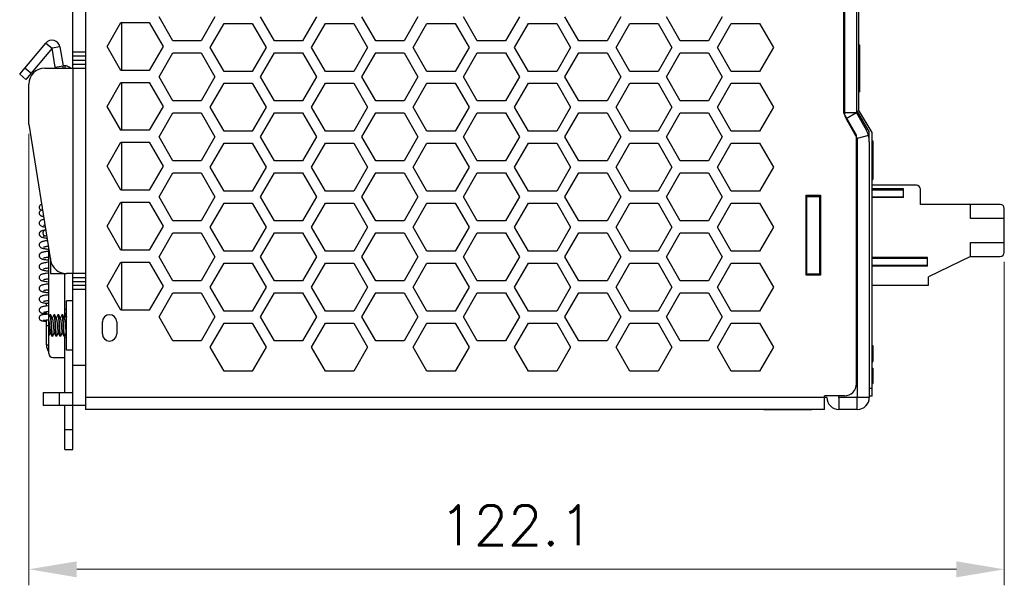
# Model space of a CAD drawing. Header units: millimetres. Extents: x 0 to 420, y 0 to 297.
# Tile 5 of 8: x 158 to 281, y 66 to 137. Entities that reach past the tile are written whole.
import ezdxf

# ---------------------------------------------------------------- set-up
doc = ezdxf.new("R2010")
doc.units = ezdxf.units.MM
doc.layers.get('0').update_dxf_attribs({"linetype": 'CONTINUOUS', "lineweight": 13})
doc.layers.get('Defpoints').update_dxf_attribs({"linetype": 'CONTINUOUS', "lineweight": 13})
doc.layers.add('Dimension', color=2, linetype='CONTINUOUS', lineweight=9)
doc.styles.get("Standard").update_dxf_attribs({"font": 'romans.shx'})
doc.dimstyles.new('yutana', dxfattribs={"dimtxt": 3.5, "dimasz": 3, "dimexe": 1, "dimexo": 0.6, "dimgap": 1.5, "dimtad": 1, "dimdec": 1, "dimzin": 0, "dimdsep": 46, "dimtxsty": 'Standard', "dimcen": 0, "dimadec": 0, "dimazin": 0, "dimtp": 0.01, "dimtm": 0.01, "dimtfac": 1, "dimtdec": 1, "dimtmove": 0, "dimatfit": 3, "dimfxl": 1, "dimtolj": 1, "dimtzin": 0, "dimlwd": 0, "dimlwe": 0, "dimarcsym": 0})

# ---------------------------------------------------------------- blocks, each defined once
blk = doc.blocks.new('*D5')
at = {"layer": 'Defpoints', "color": 0, "ltscale": 5}
for p in [(158.95, 123.7), (281.05, 107.65), (158.95, 68)]:
    blk.add_point(p, dxfattribs=at)
at = {"layer": 'Dimension', "color": 0, "lineweight": 0, "ltscale": 5}
for p, q in [((158.95, 122.5), (158.95, 66)), ((281.05, 106.45), (281.05, 66)), ((275.05, 68), (164.95, 68))]:
    blk.add_line(p, q, dxfattribs=at)
at = {"layer": 'Dimension', "color": 0, "ltscale": 5}
for points in [[(164.95, 69), (164.95, 67), (158.95, 68)], [(275.05, 69), (275.05, 67), (281.05, 68)]]:
    blk.add_solid(points, dxfattribs=at)
at = {"layer": 'Dimension', "color": 0, "ltscale": 5, "insert": (220, 73.5), "char_height": 5, "attachment_point": 5}
blk.add_mtext('\\A1;122.1', dxfattribs=at)

msp = doc.modelspace()

# ---------------------------------------------------------------- linework, layer by layer
at = {"color": 7, "linetype": 'Continuous', "lineweight": 30}
for p, q in [((166.05, 207.5), (166.05, 88)), ((260.95, 125.07), (260.95, 171.97)), ((261.05, 172), (261.05, 125.1)), ((262.55, 172), (262.55, 125.1)), ((262.82, 171.52), (262.82, 125.48)), ((164.45, 130.7), (164.45, 166)), ((176.98, 134.1), (175.25, 137.1)), ((182.25, 137.1), (180.52, 134.1)), ((189.68, 134.1), (187.95, 137.1)), ((194.95, 137.1), (193.22, 134.1)), ((202.38, 134.1), (200.65, 137.1)), ((207.65, 137.1), (205.92, 134.1)), ((215.08, 134.1), (213.35, 137.1)), ((220.35, 137.1), (218.62, 134.1)), ((227.78, 134.1), (226.05, 137.1)), ((233.05, 137.1), (231.32, 134.1)), ((240.48, 134.1), (238.75, 137.1)), ((245.75, 137.1), (244.02, 134.1)), ((168.75, 133.42), (170.48, 136.42)), ((170.48, 136.42), (174.02, 136.42)), ((170.55, 136.42), (170.55, 130.42)), ((174.02, 136.42), (175.75, 133.42)), ((181.65, 133.3), (183.38, 136.3)), ((183.38, 136.3), (186.92, 136.3)), ((186.92, 136.3), (188.65, 133.3)), ((194.35, 133.3), (196.08, 136.3)), ((196.08, 136.3), (199.62, 136.3)), ((199.62, 136.3), (201.35, 133.3)), ((207.05, 133.3), (208.78, 136.3)), ((208.78, 136.3), (212.32, 136.3)), ((212.32, 136.3), (214.05, 133.3)), ((219.75, 133.3), (221.48, 136.3)), ((221.48, 136.3), (225.02, 136.3)), ((225.02, 136.3), (226.75, 133.3)), ((232.45, 133.3), (234.18, 136.3)), ((234.18, 136.3), (237.72, 136.3)), ((237.72, 136.3), (239.45, 133.3)), ((245.15, 133.3), (246.88, 136.3)), ((246.88, 136.3), (250.42, 136.3)), ((250.42, 136.3), (252.15, 133.3)), ((157.81, 129.94), (161.08, 133.84)), ((161.85, 133.2), (158.57, 129.29)), ((161.08, 133.84), (161.85, 133.2)), ((162.83, 133.37), (161.85, 133.2)), ((162.26, 130.83), (161.85, 133.2)), ((162.83, 133.37), (163.25, 131)), ((170.48, 130.42), (168.75, 133.42)), ((175.75, 133.42), (174.02, 130.42)), ((180.52, 134.1), (176.98, 134.1)), ((183.38, 130.3), (181.65, 133.3)), ((188.65, 133.3), (186.92, 130.3)), ((193.22, 134.1), (189.68, 134.1)), ((196.08, 130.3), (194.35, 133.3)), ((201.35, 133.3), (199.62, 130.3)), ((205.92, 134.1), (202.38, 134.1)), ((208.78, 130.3), (207.05, 133.3)), ((214.05, 133.3), (212.32, 130.3)), ((218.62, 134.1), (215.08, 134.1)), ((221.48, 130.3), (219.75, 133.3)), ((226.75, 133.3), (225.02, 130.3)), ((231.32, 134.1), (227.78, 134.1)), ((234.18, 130.3), (232.45, 133.3)), ((239.45, 133.3), (237.72, 130.3)), ((244.02, 134.1), (240.48, 134.1)), ((246.88, 130.3), (245.15, 133.3)), ((252.15, 133.3), (250.42, 130.3)), ((262.82, 133.62), (262.93, 133.62)), ((262.82, 133.61), (262.93, 133.61)), ((262.93, 133.61), (262.93, 127.72)), ((166.05, 132.7), (164.45, 132.7)), ((166.05, 132.2), (164.45, 132.2)), ((175.25, 129.6), (176.98, 132.6)), ((176.98, 132.6), (180.52, 132.6)), ((180.52, 132.6), (182.25, 129.6)), ((187.95, 129.6), (189.68, 132.6)), ((189.68, 132.6), (193.22, 132.6)), ((193.22, 132.6), (194.95, 129.6)), ((200.65, 129.6), (202.38, 132.6)), ((202.38, 132.6), (205.92, 132.6)), ((205.92, 132.6), (207.65, 129.6)), ((213.35, 129.6), (215.08, 132.6)), ((215.08, 132.6), (218.62, 132.6)), ((218.62, 132.6), (220.35, 129.6)), ((226.05, 129.6), (227.78, 132.6)), ((227.78, 132.6), (231.32, 132.6)), ((231.32, 132.6), (233.05, 129.6)), ((238.75, 129.6), (240.48, 132.6)), ((240.48, 132.6), (244.02, 132.6)), ((244.02, 132.6), (245.75, 129.6)), ((159.21, 130.06), (158.45, 130.7)), ((160.95, 130.7), (166.05, 130.7)), ((162.26, 130.83), (163.25, 131)), ((163.25, 130.7), (163.25, 131)), ((163.45, 131), (163.25, 131)), ((163.45, 131), (163.45, 130.7)), ((164.45, 131.7), (166.05, 131.7)), ((164.45, 131.2), (166.05, 131.2)), ((164.45, 130.7), (164.45, 105)), ((158.57, 129.29), (157.81, 129.94)), ((174.02, 130.42), (170.48, 130.42)), ((176.98, 126.6), (175.25, 129.6)), ((182.25, 129.6), (180.52, 126.6)), ((186.92, 130.3), (183.38, 130.3)), ((189.68, 126.6), (187.95, 129.6)), ((194.95, 129.6), (193.22, 126.6)), ((199.62, 130.3), (196.08, 130.3)), ((202.38, 126.6), (200.65, 129.6)), ((207.65, 129.6), (205.92, 126.6)), ((212.32, 130.3), (208.78, 130.3)), ((215.08, 126.6), (213.35, 129.6)), ((220.35, 129.6), (218.62, 126.6)), ((225.02, 130.3), (221.48, 130.3)), ((227.78, 126.6), (226.05, 129.6)), ((233.05, 129.6), (231.32, 126.6)), ((237.72, 130.3), (234.18, 130.3)), ((240.48, 126.6), (238.75, 129.6)), ((245.75, 129.6), (244.02, 126.6)), ((250.42, 130.3), (246.88, 130.3)), ((158.95, 123.7), (158.95, 128.7)), ((168.75, 125.92), (170.48, 128.92)), ((170.48, 128.92), (174.02, 128.92)), ((170.55, 128.92), (170.55, 122.92)), ((174.02, 128.92), (175.75, 125.92)), ((181.65, 125.8), (183.38, 128.8)), ((183.38, 128.8), (186.92, 128.8)), ((186.92, 128.8), (188.65, 125.8)), ((194.35, 125.8), (196.08, 128.8)), ((196.08, 128.8), (199.62, 128.8)), ((199.62, 128.8), (201.35, 125.8)), ((207.05, 125.8), (208.78, 128.8)), ((208.78, 128.8), (212.32, 128.8)), ((212.32, 128.8), (214.05, 125.8)), ((219.75, 125.8), (221.48, 128.8)), ((221.48, 128.8), (225.02, 128.8)), ((225.02, 128.8), (226.75, 125.8)), ((232.45, 125.8), (234.18, 128.8)), ((234.18, 128.8), (237.72, 128.8)), ((237.72, 128.8), (239.45, 125.8)), ((245.15, 125.8), (246.88, 128.8)), ((246.88, 128.8), (250.42, 128.8)), ((250.42, 128.8), (252.15, 125.8)), ((262.82, 127.78), (262.93, 127.78)), ((262.82, 127.77), (262.93, 127.77)), ((262.82, 127.72), (262.93, 127.72)), ((170.48, 122.92), (168.75, 125.92)), ((175.75, 125.92), (174.02, 122.92)), ((180.52, 126.6), (176.98, 126.6)), ((183.38, 122.8), (181.65, 125.8)), ((188.65, 125.8), (186.92, 122.8)), ((193.22, 126.6), (189.68, 126.6)), ((196.08, 122.8), (194.35, 125.8)), ((201.35, 125.8), (199.62, 122.8)), ((205.92, 126.6), (202.38, 126.6)), ((208.78, 122.8), (207.05, 125.8)), ((214.05, 125.8), (212.32, 122.8)), ((218.62, 126.6), (215.08, 126.6)), ((221.48, 122.8), (219.75, 125.8)), ((226.75, 125.8), (225.02, 122.8)), ((231.32, 126.6), (227.78, 126.6)), ((234.18, 122.8), (232.45, 125.8)), ((239.45, 125.8), (237.72, 122.8)), ((244.02, 126.6), (240.48, 126.6)), ((246.88, 122.8), (245.15, 125.8)), ((252.15, 125.8), (250.42, 122.8)), ((175.25, 122.1), (176.98, 125.1)), ((176.98, 125.1), (180.52, 125.1)), ((180.52, 125.1), (182.25, 122.1)), ((187.95, 122.1), (189.68, 125.1)), ((189.68, 125.1), (193.22, 125.1)), ((193.22, 125.1), (194.95, 122.1)), ((200.65, 122.1), (202.38, 125.1)), ((202.38, 125.1), (205.92, 125.1)), ((205.92, 125.1), (207.65, 122.1)), ((213.35, 122.1), (215.08, 125.1)), ((215.08, 125.1), (218.62, 125.1)), ((218.62, 125.1), (220.35, 122.1)), ((226.05, 122.1), (227.78, 125.1)), ((227.78, 125.1), (231.32, 125.1)), ((231.32, 125.1), (233.05, 122.1)), ((238.75, 122.1), (240.48, 125.1)), ((240.48, 125.1), (244.02, 125.1)), ((244.02, 125.1), (245.75, 122.1)), ((262.55, 122.3), (260.95, 125.07)), ((262.55, 125.1), (261.05, 125.1)), ((262.55, 125.1), (261.25, 124.36)), ((264.15, 122.78), (262.55, 125.48)), ((262.55, 125.1), (263.75, 122.99)), ((264.5, 122.65), (262.82, 125.48)), ((158.95, 123.7), (161.68, 106.68)), ((261.25, 124.36), (262.65, 121.9)), ((174.02, 122.92), (170.48, 122.92)), ((176.98, 119.1), (175.25, 122.1)), ((182.25, 122.1), (180.52, 119.1)), ((186.92, 122.8), (183.38, 122.8)), ((189.68, 119.1), (187.95, 122.1)), ((194.95, 122.1), (193.22, 119.1)), ((199.62, 122.8), (196.08, 122.8)), ((202.38, 119.1), (200.65, 122.1)), ((207.65, 122.1), (205.92, 119.1)), ((212.32, 122.8), (208.78, 122.8)), ((215.08, 119.1), (213.35, 122.1)), ((220.35, 122.1), (218.62, 119.1)), ((225.02, 122.8), (221.48, 122.8)), ((227.78, 119.1), (226.05, 122.1)), ((233.05, 122.1), (231.32, 119.1)), ((237.72, 122.8), (234.18, 122.8)), ((240.48, 119.1), (238.75, 122.1)), ((245.75, 122.1), (244.02, 119.1)), ((250.42, 122.8), (246.88, 122.8)), ((262.55, 91.2), (262.55, 122.3)), ((264.05, 122.27), (262.65, 121.9)), ((264.15, 121.5), (264.15, 122.78)), ((264.5, 89.68), (264.5, 122.65)), ((168.75, 118.42), (170.48, 121.42)), ((170.48, 121.42), (174.02, 121.42)), ((170.55, 121.42), (170.55, 115.42)), ((174.02, 121.42), (175.75, 118.42)), ((181.65, 118.3), (183.38, 121.3)), ((183.38, 121.3), (186.92, 121.3)), ((186.92, 121.3), (188.65, 118.3)), ((194.35, 118.3), (196.08, 121.3)), ((196.08, 121.3), (199.62, 121.3)), ((199.62, 121.3), (201.35, 118.3)), ((207.05, 118.3), (208.78, 121.3)), ((208.78, 121.3), (212.32, 121.3)), ((212.32, 121.3), (214.05, 118.3)), ((219.75, 118.3), (221.48, 121.3)), ((221.48, 121.3), (225.02, 121.3)), ((225.02, 121.3), (226.75, 118.3)), ((232.45, 118.3), (234.18, 121.3)), ((234.18, 121.3), (237.72, 121.3)), ((237.72, 121.3), (239.45, 118.3)), ((245.15, 118.3), (246.88, 121.3)), ((246.88, 121.3), (250.42, 121.3)), ((250.42, 121.3), (252.15, 118.3)), ((262.65, 121.9), (262.65, 89.5)), ((264.15, 121.5), (264.15, 89.5)), ((264.5, 121.61), (264.6, 121.61)), ((264.5, 121.58), (264.6, 121.58)), ((264.5, 120.83), (264.6, 120.83)), ((264.6, 121.61), (264.6, 116.78)), ((170.48, 115.42), (168.75, 118.42)), ((175.75, 118.42), (174.02, 115.42)), ((180.52, 119.1), (176.98, 119.1)), ((193.22, 119.1), (189.68, 119.1)), ((205.92, 119.1), (202.38, 119.1)), ((218.62, 119.1), (215.08, 119.1)), ((231.32, 119.1), (227.78, 119.1)), ((244.02, 119.1), (240.48, 119.1)), ((264.5, 119.28), (264.6, 119.28)), ((264.5, 119.05), (264.6, 119.05)), ((264.5, 118.41), (264.6, 118.41)), ((175.25, 114.6), (176.98, 117.6)), ((176.98, 117.6), (180.52, 117.6)), ((180.52, 117.6), (182.25, 114.6)), ((183.38, 115.3), (181.65, 118.3)), ((188.65, 118.3), (186.92, 115.3)), ((187.95, 114.6), (189.68, 117.6)), ((189.68, 117.6), (193.22, 117.6)), ((193.22, 117.6), (194.95, 114.6)), ((196.08, 115.3), (194.35, 118.3)), ((201.35, 118.3), (199.62, 115.3)), ((200.65, 114.6), (202.38, 117.6)), ((202.38, 117.6), (205.92, 117.6)), ((205.92, 117.6), (207.65, 114.6)), ((208.78, 115.3), (207.05, 118.3)), ((214.05, 118.3), (212.32, 115.3)), ((213.35, 114.6), (215.08, 117.6)), ((215.08, 117.6), (218.62, 117.6)), ((218.62, 117.6), (220.35, 114.6)), ((221.48, 115.3), (219.75, 118.3)), ((226.75, 118.3), (225.02, 115.3)), ((226.05, 114.6), (227.78, 117.6)), ((227.78, 117.6), (231.32, 117.6)), ((231.32, 117.6), (233.05, 114.6)), ((234.18, 115.3), (232.45, 118.3)), ((239.45, 118.3), (237.72, 115.3)), ((238.75, 114.6), (240.48, 117.6)), ((240.48, 117.6), (244.02, 117.6)), ((244.02, 117.6), (245.75, 114.6)), ((246.88, 115.3), (245.15, 118.3)), ((252.15, 118.3), (250.42, 115.3)), ((264.5, 118.18), (264.6, 118.18)), ((264.5, 117.54), (264.6, 117.54)), ((262.65, 116.05), (262.55, 116.05)), ((264.5, 116.78), (264.6, 116.78)), ((270.05, 116.05), (264.5, 116.05)), ((174.02, 115.42), (170.48, 115.42)), ((186.92, 115.3), (183.38, 115.3)), ((199.62, 115.3), (196.08, 115.3)), ((212.32, 115.3), (208.78, 115.3)), ((225.02, 115.3), (221.48, 115.3)), ((237.72, 115.3), (234.18, 115.3)), ((250.42, 115.3), (246.88, 115.3)), ((256.25, 114.8), (258.05, 114.8)), ((256.25, 104.8), (256.25, 114.8)), ((256.35, 104.8), (256.35, 114.8)), ((256.35, 114.65), (257.95, 114.65)), ((257.95, 104.8), (257.95, 114.8)), ((258.05, 114.8), (258.05, 104.8)), ((262.65, 115.59), (262.55, 115.59)), ((262.55, 115.49), (262.65, 115.49)), ((268.45, 115.59), (264.5, 115.59)), ((264.5, 115.49), (268.45, 115.49)), ((268.45, 114.51), (268.45, 115.59)), ((270.55, 113.65), (270.55, 115.55)), ((168.75, 110.92), (170.48, 113.92)), ((170.48, 113.92), (174.02, 113.92)), ((170.55, 113.92), (170.55, 107.92)), ((174.02, 113.92), (175.75, 110.92)), ((176.98, 111.6), (175.25, 114.6)), ((182.25, 114.6), (180.52, 111.6)), ((181.65, 110.8), (183.38, 113.8)), ((183.38, 113.8), (186.92, 113.8)), ((186.92, 113.8), (188.65, 110.8)), ((189.68, 111.6), (187.95, 114.6)), ((194.95, 114.6), (193.22, 111.6)), ((194.35, 110.8), (196.08, 113.8)), ((196.08, 113.8), (199.62, 113.8)), ((199.62, 113.8), (201.35, 110.8)), ((202.38, 111.6), (200.65, 114.6)), ((207.65, 114.6), (205.92, 111.6)), ((207.05, 110.8), (208.78, 113.8)), ((208.78, 113.8), (212.32, 113.8)), ((212.32, 113.8), (214.05, 110.8)), ((215.08, 111.6), (213.35, 114.6)), ((220.35, 114.6), (218.62, 111.6)), ((219.75, 110.8), (221.48, 113.8)), ((221.48, 113.8), (225.02, 113.8)), ((225.02, 113.8), (226.75, 110.8)), ((227.78, 111.6), (226.05, 114.6)), ((233.05, 114.6), (231.32, 111.6)), ((232.45, 110.8), (234.18, 113.8)), ((234.18, 113.8), (237.72, 113.8)), ((237.72, 113.8), (239.45, 110.8)), ((240.48, 111.6), (238.75, 114.6)), ((245.75, 114.6), (244.02, 111.6)), ((245.15, 110.8), (246.88, 113.8)), ((246.88, 113.8), (250.42, 113.8)), ((250.42, 113.8), (252.15, 110.8)), ((262.55, 114.61), (262.65, 114.61)), ((262.65, 114.51), (262.55, 114.51)), ((264.5, 114.61), (268.45, 114.61)), ((268.45, 114.51), (264.5, 114.51)), ((280.55, 113.65), (270.55, 113.65)), ((276.83, 111.9), (276.83, 113.65)), ((281.05, 107.65), (281.05, 113.15)), ((170.48, 107.92), (168.75, 110.92)), ((175.75, 110.92), (174.02, 107.92)), ((180.52, 111.6), (176.98, 111.6)), ((193.22, 111.6), (189.68, 111.6)), ((205.92, 111.6), (202.38, 111.6)), ((218.62, 111.6), (215.08, 111.6)), ((231.32, 111.6), (227.78, 111.6)), ((244.02, 111.6), (240.48, 111.6)), ((256.25, 111.85), (256.35, 111.85)), ((256.35, 111.05), (256.25, 111.05)), ((281.05, 111.9), (276.83, 111.9)), ((161.08, 110.45), (160.96, 110.43)), ((160.96, 110.43), (160.96, 110.43)), ((161.04, 109.74), (161.19, 109.76)), ((161.04, 109.74), (161.04, 109.74)), ((175.25, 107.1), (176.98, 110.1)), ((176.98, 110.1), (180.52, 110.1)), ((180.52, 110.1), (182.25, 107.1)), ((183.38, 107.8), (181.65, 110.8)), ((188.65, 110.8), (186.92, 107.8)), ((187.95, 107.1), (189.68, 110.1)), ((189.68, 110.1), (193.22, 110.1)), ((193.22, 110.1), (194.95, 107.1)), ((196.08, 107.8), (194.35, 110.8)), ((201.35, 110.8), (199.62, 107.8)), ((200.65, 107.1), (202.38, 110.1)), ((202.38, 110.1), (205.92, 110.1)), ((205.92, 110.1), (207.65, 107.1)), ((208.78, 107.8), (207.05, 110.8)), ((214.05, 110.8), (212.32, 107.8)), ((213.35, 107.1), (215.08, 110.1)), ((215.08, 110.1), (218.62, 110.1)), ((218.62, 110.1), (220.35, 107.1)), ((221.48, 107.8), (219.75, 110.8)), ((226.75, 110.8), (225.02, 107.8)), ((226.05, 107.1), (227.78, 110.1)), ((227.78, 110.1), (231.32, 110.1)), ((231.32, 110.1), (233.05, 107.1)), ((234.18, 107.8), (232.45, 110.8)), ((239.45, 110.8), (237.72, 107.8)), ((238.75, 107.1), (240.48, 110.1)), ((240.48, 110.1), (244.02, 110.1)), ((244.02, 110.1), (245.75, 107.1)), ((246.88, 107.8), (245.15, 110.8)), ((252.15, 110.8), (250.42, 107.8)), ((276.83, 108.9), (281.05, 108.9)), ((276.83, 107.15), (276.83, 108.9)), ((161.45, 95), (161.45, 108.12)), ((174.02, 107.92), (170.48, 107.92)), ((186.92, 107.8), (183.38, 107.8)), ((199.62, 107.8), (196.08, 107.8)), ((212.32, 107.8), (208.78, 107.8)), ((225.02, 107.8), (221.48, 107.8)), ((237.72, 107.8), (234.18, 107.8)), ((250.42, 107.8), (246.88, 107.8)), ((161.65, 106.87), (161.65, 105)), ((168.75, 103.42), (170.48, 106.42)), ((170.48, 106.42), (174.02, 106.42)), ((170.55, 106.42), (170.55, 100.42)), ((174.02, 106.42), (175.75, 103.42)), ((176.98, 104.1), (175.25, 107.1)), ((182.25, 107.1), (180.52, 104.1)), ((181.65, 103.3), (183.38, 106.3)), ((183.38, 106.3), (186.92, 106.3)), ((186.92, 106.3), (188.65, 103.3)), ((189.68, 104.1), (187.95, 107.1)), ((194.95, 107.1), (193.22, 104.1)), ((194.35, 103.3), (196.08, 106.3)), ((196.08, 106.3), (199.62, 106.3)), ((199.62, 106.3), (201.35, 103.3)), ((202.38, 104.1), (200.65, 107.1)), ((207.65, 107.1), (205.92, 104.1)), ((207.05, 103.3), (208.78, 106.3)), ((208.78, 106.3), (212.32, 106.3)), ((212.32, 106.3), (214.05, 103.3)), ((215.08, 104.1), (213.35, 107.1)), ((220.35, 107.1), (218.62, 104.1)), ((219.75, 103.3), (221.48, 106.3)), ((221.48, 106.3), (225.02, 106.3)), ((225.02, 106.3), (226.75, 103.3)), ((227.78, 104.1), (226.05, 107.1)), ((233.05, 107.1), (231.32, 104.1)), ((232.45, 103.3), (234.18, 106.3)), ((234.18, 106.3), (237.72, 106.3)), ((237.72, 106.3), (239.45, 103.3)), ((240.48, 104.1), (238.75, 107.1)), ((245.75, 107.1), (244.02, 104.1)), ((245.15, 103.3), (246.88, 106.3)), ((246.88, 106.3), (250.42, 106.3)), ((250.42, 106.3), (252.15, 103.3)), ((262.65, 106.99), (262.55, 106.99)), ((262.65, 106.89), (262.55, 106.89)), ((262.65, 106.01), (262.55, 106.01)), ((271.45, 106.99), (264.5, 106.99)), ((271.45, 106.89), (264.5, 106.89)), ((271.45, 106.01), (264.5, 106.01)), ((271.45, 105.91), (271.45, 106.99)), ((276.83, 107.15), (271.55, 104.58)), ((276.83, 107.15), (280.55, 107.15)), ((161.65, 105), (163.65, 105)), ((162.97, 105.14), (162.97, 105)), ((163.45, 99.52), (163.45, 105)), ((166.05, 105), (163.65, 105)), ((164.45, 83), (164.45, 105)), ((258.05, 104.8), (256.25, 104.8)), ((256.35, 104.95), (257.95, 104.95)), ((262.65, 105.91), (262.55, 105.91)), ((271.45, 105.91), (264.5, 105.91)), ((164.45, 104.5), (166.05, 104.5)), ((164.45, 104), (166.05, 104)), ((180.52, 104.1), (176.98, 104.1)), ((193.22, 104.1), (189.68, 104.1)), ((205.92, 104.1), (202.38, 104.1)), ((218.62, 104.1), (215.08, 104.1)), ((231.32, 104.1), (227.78, 104.1)), ((244.02, 104.1), (240.48, 104.1)), ((262.55, 103.55), (262.65, 103.55)), ((264.5, 103.55), (271.55, 103.55)), ((271.55, 103.55), (271.55, 104.58)), ((166.05, 103.5), (164.45, 103.5)), ((166.05, 103), (164.45, 103)), ((170.48, 100.42), (168.75, 103.42)), ((175.75, 103.42), (174.02, 100.42)), ((175.25, 99.6), (176.98, 102.6)), ((176.98, 102.6), (180.52, 102.6)), ((180.52, 102.6), (182.25, 99.6)), ((183.38, 100.3), (181.65, 103.3)), ((188.65, 103.3), (186.92, 100.3)), ((187.95, 99.6), (189.68, 102.6)), ((189.68, 102.6), (193.22, 102.6)), ((193.22, 102.6), (194.95, 99.6)), ((196.08, 100.3), (194.35, 103.3)), ((201.35, 103.3), (199.62, 100.3)), ((200.65, 99.6), (202.38, 102.6)), ((202.38, 102.6), (205.92, 102.6)), ((205.92, 102.6), (207.65, 99.6)), ((208.78, 100.3), (207.05, 103.3)), ((214.05, 103.3), (212.32, 100.3)), ((213.35, 99.6), (215.08, 102.6)), ((215.08, 102.6), (218.62, 102.6)), ((218.62, 102.6), (220.35, 99.6)), ((221.48, 100.3), (219.75, 103.3)), ((226.75, 103.3), (225.02, 100.3)), ((226.05, 99.6), (227.78, 102.6)), ((227.78, 102.6), (231.32, 102.6)), ((231.32, 102.6), (233.05, 99.6)), ((234.18, 100.3), (232.45, 103.3)), ((239.45, 103.3), (237.72, 100.3)), ((238.75, 99.6), (240.48, 102.6)), ((240.48, 102.6), (244.02, 102.6)), ((244.02, 102.6), (245.75, 99.6)), ((246.88, 100.3), (245.15, 103.3)), ((252.15, 103.3), (250.42, 100.3)), ((262.63, 102.77), (262.55, 102.75)), ((161.15, 100.94), (161.15, 101.3)), ((161.15, 101.3), (161.45, 101.3)), ((163.65, 95.4), (163.65, 101.6)), ((164.45, 101.6), (163.65, 101.6)), ((160.74, 99.99), (160.74, 99.99)), ((161.31, 100.97), (161.13, 100.94)), ((161.15, 99.89), (161.15, 100.24)), ((161.45, 100.98), (161.31, 100.97)), ((161.59, 99.84), (161.45, 99.52)), ((161.59, 99.84), (161.6, 99.85)), ((161.68, 99.85), (161.6, 99.85)), ((161.69, 99.84), (161.68, 99.85)), ((161.84, 99.48), (161.69, 99.84)), ((162.09, 99.84), (162.1, 99.85)), ((162.18, 99.85), (162.1, 99.85)), ((162.19, 99.84), (162.18, 99.85)), ((162.34, 99.48), (162.19, 99.84)), ((162.59, 99.84), (162.6, 99.85)), ((162.68, 99.85), (162.6, 99.85)), ((162.69, 99.84), (162.68, 99.85)), ((162.84, 99.48), (162.69, 99.84)), ((163.09, 99.84), (163.1, 99.85)), ((163.18, 99.85), (163.1, 99.85)), ((163.19, 99.84), (163.18, 99.85)), ((163.34, 99.48), (163.19, 99.84)), ((163.65, 100.5), (163.45, 100.5)), ((163.65, 100), (163.45, 100)), ((163.59, 99.84), (163.6, 99.85)), ((163.65, 99.85), (163.6, 99.85)), ((174.02, 100.42), (170.48, 100.42)), ((186.92, 100.3), (183.38, 100.3)), ((199.62, 100.3), (196.08, 100.3)), ((212.32, 100.3), (208.78, 100.3)), ((225.02, 100.3), (221.48, 100.3)), ((237.72, 100.3), (234.18, 100.3)), ((250.42, 100.3), (246.88, 100.3)), ((161.15, 96.1), (161.15, 99.19)), ((161.27, 99.2), (161.45, 99.21)), ((161.91, 99.33), (161.84, 99.48)), ((162.41, 99.33), (162.34, 99.48)), ((162.91, 99.33), (162.84, 99.48)), ((163.41, 99.33), (163.34, 99.48)), ((168.15, 97.45), (168.15, 98.95)), ((169.95, 98.95), (169.95, 97.45)), ((176.98, 96.6), (175.25, 99.6)), ((182.25, 99.6), (180.52, 96.6)), ((181.65, 95.8), (183.38, 98.8)), ((183.38, 98.8), (186.92, 98.8)), ((186.92, 98.8), (188.65, 95.8)), ((189.68, 96.6), (187.95, 99.6)), ((194.95, 99.6), (193.22, 96.6)), ((194.35, 95.8), (196.08, 98.8)), ((196.08, 98.8), (199.62, 98.8)), ((199.62, 98.8), (201.35, 95.8)), ((202.38, 96.6), (200.65, 99.6)), ((207.65, 99.6), (205.92, 96.6)), ((207.05, 95.8), (208.78, 98.8)), ((208.78, 98.8), (212.32, 98.8)), ((212.32, 98.8), (214.05, 95.8)), ((215.08, 96.6), (213.35, 99.6)), ((220.35, 99.6), (218.62, 96.6)), ((219.75, 95.8), (221.48, 98.8)), ((221.48, 98.8), (225.02, 98.8)), ((225.02, 98.8), (226.75, 95.8)), ((227.78, 96.6), (226.05, 99.6)), ((233.05, 99.6), (231.32, 96.6)), ((232.45, 95.8), (234.18, 98.8)), ((234.18, 98.8), (237.72, 98.8)), ((237.72, 98.8), (239.45, 95.8)), ((240.48, 96.6), (238.75, 99.6)), ((245.75, 99.6), (244.02, 96.6)), ((245.15, 95.8), (246.88, 98.8)), ((246.88, 98.8), (250.42, 98.8)), ((250.42, 98.8), (252.15, 95.8)), ((161.15, 98.5), (161.45, 98.5)), ((161.62, 97.67), (161.68, 97.52)), ((161.68, 97.52), (161.84, 97.16)), ((162.12, 97.67), (162.18, 97.52)), ((162.18, 97.52), (162.34, 97.16)), ((162.62, 97.67), (162.68, 97.52)), ((162.68, 97.52), (162.84, 97.16)), ((163.12, 97.67), (163.18, 97.52)), ((163.18, 97.52), (163.34, 97.16)), ((163.65, 97.5), (163.58, 97.5)), ((262.55, 97.9), (262.65, 97.58)), ((161.84, 97.16), (161.85, 97.15)), ((161.93, 97.15), (161.85, 97.15)), ((161.94, 97.16), (161.93, 97.15)), ((162.34, 97.16), (162.35, 97.15)), ((162.43, 97.15), (162.35, 97.15)), ((162.44, 97.16), (162.43, 97.15)), ((162.84, 97.16), (162.85, 97.15)), ((162.93, 97.15), (162.85, 97.15)), ((162.94, 97.16), (162.93, 97.15)), ((163.34, 97.16), (163.35, 97.15)), ((163.43, 97.15), (163.35, 97.15)), ((163.44, 97.16), (163.43, 97.15)), ((163.45, 90.1), (163.45, 97.18)), ((163.65, 97), (163.45, 97)), ((180.52, 96.6), (176.98, 96.6)), ((193.22, 96.6), (189.68, 96.6)), ((205.92, 96.6), (202.38, 96.6)), ((218.62, 96.6), (215.08, 96.6)), ((231.32, 96.6), (227.78, 96.6)), ((244.02, 96.6), (240.48, 96.6)), ((161.15, 96.1), (161.45, 96.1)), ((164.45, 95.4), (163.65, 95.4)), ((183.38, 92.8), (181.65, 95.8)), ((188.65, 95.8), (186.92, 92.8)), ((196.08, 92.8), (194.35, 95.8)), ((201.35, 95.8), (199.62, 92.8)), ((208.78, 92.8), (207.05, 95.8)), ((214.05, 95.8), (212.32, 92.8)), ((221.48, 92.8), (219.75, 95.8)), ((226.75, 95.8), (225.02, 92.8)), ((234.18, 92.8), (232.45, 95.8)), ((239.45, 95.8), (237.72, 92.8)), ((246.88, 92.8), (245.15, 95.8)), ((252.15, 95.8), (250.42, 92.8)), ((264.5, 95.98), (264.6, 95.98)), ((264.5, 95.96), (264.6, 95.96)), ((264.5, 95.78), (264.6, 95.78)), ((264.5, 95.24), (264.6, 95.24)), ((264.5, 95.14), (264.6, 95.14)), ((264.6, 95.98), (264.6, 93.98)), ((161.95, 94.5), (163.45, 94.5)), ((264.5, 94.88), (264.6, 94.88)), ((264.5, 94.5), (264.6, 94.5)), ((264.5, 93.98), (264.6, 93.98)), ((264.5, 93.94), (264.6, 93.94)), ((264.6, 93.97), (264.6, 93.94)), ((166.05, 93.5), (164.45, 93.5)), ((186.92, 92.8), (183.38, 92.8)), ((199.62, 92.8), (196.08, 92.8)), ((212.32, 92.8), (208.78, 92.8)), ((225.02, 92.8), (221.48, 92.8)), ((237.72, 92.8), (234.18, 92.8)), ((250.42, 92.8), (246.88, 92.8)), ((264.5, 93.18), (264.6, 93.18)), ((264.6, 93.18), (264.6, 91.68)), ((264.5, 91.68), (264.6, 91.68)), ((264.5, 91.65), (264.6, 91.65)), ((264.5, 91.46), (264.6, 91.46)), ((264.5, 91.43), (264.6, 91.43)), ((264.5, 91.26), (264.6, 91.26)), ((264.5, 91.24), (264.6, 91.24)), ((264.6, 91.67), (264.6, 91.46)), ((264.6, 91.43), (264.6, 91.26)), ((160.75, 90.1), (160.75, 88.5)), ((160.75, 90.1), (164.45, 90.1)), ((162.75, 90.1), (162.75, 88.5)), ((264.15, 90.68), (264.5, 90.68)), ((258.55, 89.5), (166.05, 89.5)), ((261.05, 89.7), (258.55, 89.7)), ((258.55, 88), (258.55, 89.7)), ((258.85, 89.5), (258.55, 89.5)), ((262.65, 89.5), (260.35, 89.5)), ((260.35, 89.5), (260.35, 88)), ((264.15, 89.5), (262.65, 89.5)), ((262.65, 88), (262.65, 89.5)), ((264.5, 89.68), (264.15, 89.68)), ((166.05, 88.5), (160.75, 88.5)), ((163.45, 83), (163.45, 88.5)), ((258.55, 88), (166.05, 88)), ((250.95, 88), (250.95, 87.95)), ((256.95, 87.95), (250.95, 87.95)), ((256.95, 88), (256.95, 87.95)), ((262.65, 88), (260.35, 88)), ((163.45, 85.5), (164.45, 85.5)), ((163.45, 83), (164.45, 83))]:
    msp.add_line(p, q, dxfattribs=at)
for points in [[(160.56, 113.65), (160.55, 113.65), (160.51, 113.63), (160.45, 113.61), (160.4, 113.58), (160.34, 113.52), (160.29, 113.45), (160.26, 113.36), (160.25, 113.29)], [(160.25, 113.29), (160.26, 113.22), (160.29, 113.13), (160.34, 113.05), (160.4, 113), (160.46, 112.96), (160.51, 112.94), (160.55, 112.93)], [(160.67, 112.96), (160.62, 112.95), (160.57, 112.94), (160.52, 112.92), (160.46, 112.9), (160.4, 112.86), (160.34, 112.8), (160.29, 112.72), (160.26, 112.63), (160.25, 112.57)], [(160.25, 112.57), (160.26, 112.5), (160.29, 112.41), (160.34, 112.33), (160.4, 112.27), (160.47, 112.23), (160.53, 112.21), (160.58, 112.19), (160.64, 112.18), (160.71, 112.16), (160.79, 112.15), (160.8, 112.15)], [(160.75, 112.26), (160.75, 112.26), (160.76, 112.27), (160.78, 112.27), (160.78, 112.27)], [(160.86, 111.78), (160.84, 111.77), (160.76, 111.75), (160.68, 111.74), (160.61, 111.72), (160.54, 111.69), (160.48, 111.66), (160.41, 111.62), (160.35, 111.57), (160.29, 111.49), (160.26, 111.39), (160.25, 111.31)], [(160.25, 111.31), (160.26, 111.24), (160.29, 111.15), (160.35, 111.06), (160.42, 111), (160.49, 110.96), (160.56, 110.93), (160.63, 110.9), (160.71, 110.88), (160.8, 110.86), (160.9, 110.84), (161.01, 110.82), (161.02, 110.82)], [(160.8, 111.05), (160.8, 111.05), (160.81, 111.05), (160.84, 111.06), (160.89, 111.07), (160.95, 111.08), (160.97, 111.09)], [(160.96, 110.43), (160.88, 110.42), (160.79, 110.4), (160.72, 110.39), (160.65, 110.37), (160.58, 110.35), (160.52, 110.32), (160.46, 110.3), (160.4, 110.26), (160.34, 110.2), (160.29, 110.12), (160.26, 110.02), (160.25, 109.95)], [(160.25, 109.95), (160.26, 109.87), (160.3, 109.77), (160.35, 109.7), (160.42, 109.64), (160.48, 109.6), (160.55, 109.57), (160.62, 109.55), (160.7, 109.53), (160.79, 109.5), (160.89, 109.48), (161.01, 109.46), (161.14, 109.44), (161.24, 109.43)], [(160.8, 109.69), (160.8, 109.69), (160.81, 109.69), (160.83, 109.7), (160.87, 109.71), (160.92, 109.72), (160.98, 109.73), (161.04, 109.74)], [(161.29, 109.12), (161.28, 109.12), (161.15, 109.1), (161.04, 109.09), (160.93, 109.07), (160.83, 109.05), (160.75, 109.03), (160.67, 109.01), (160.6, 108.99), (160.54, 108.97), (160.48, 108.94), (160.41, 108.9), (160.35, 108.85), (160.29, 108.77), (160.26, 108.67), (160.25, 108.59)], [(160.25, 108.59), (160.26, 108.51), (160.3, 108.41), (160.35, 108.34), (160.42, 108.28), (160.48, 108.24), (160.55, 108.21), (160.62, 108.19), (160.7, 108.17), (160.79, 108.14), (160.89, 108.12), (161.01, 108.1), (161.15, 108.08), (161.29, 108.06), (161.45, 108.04)], [(161.45, 107.78), (161.31, 107.77), (161.16, 107.74), (161.02, 107.72), (160.9, 107.7), (160.79, 107.68), (160.7, 107.66), (160.62, 107.64), (160.55, 107.62), (160.49, 107.59), (160.42, 107.55), (160.35, 107.49), (160.3, 107.41), (160.26, 107.32), (160.25, 107.23)], [(160.25, 107.23), (160.26, 107.16), (160.29, 107.06), (160.35, 106.98), (160.41, 106.92), (160.48, 106.88), (160.54, 106.86), (160.6, 106.83), (160.67, 106.81), (160.75, 106.79), (160.83, 106.78), (160.93, 106.76), (161.04, 106.74), (161.15, 106.72), (161.28, 106.7), (161.42, 106.69), (161.45, 106.68)], [(160.8, 108.33), (160.8, 108.33), (160.81, 108.33), (160.84, 108.34), (160.89, 108.35), (160.95, 108.36), (161.02, 108.38), (161.1, 108.39), (161.19, 108.41), (161.3, 108.42), (161.4, 108.43)], [(161.45, 106.42), (161.31, 106.41), (161.15, 106.38), (161.02, 106.36), (160.9, 106.34), (160.79, 106.32), (160.7, 106.3), (160.62, 106.28), (160.55, 106.26), (160.49, 106.23), (160.42, 106.19), (160.35, 106.13), (160.3, 106.05), (160.26, 105.96), (160.25, 105.87)], [(160.8, 106.97), (160.8, 106.97), (160.81, 106.97), (160.84, 106.98), (160.89, 106.99), (160.94, 107), (161.01, 107.02), (161.09, 107.03), (161.18, 107.04), (161.27, 107.06), (161.38, 107.07), (161.45, 107.08)], [(160.25, 105.87), (160.26, 105.79), (160.3, 105.69), (160.35, 105.61), (160.42, 105.56), (160.49, 105.52), (160.56, 105.49), (160.63, 105.46), (160.71, 105.44), (160.8, 105.42), (160.91, 105.4), (161.03, 105.38), (161.17, 105.36), (161.32, 105.34), (161.45, 105.32)], [(161.45, 105.06), (161.44, 105.06), (161.28, 105.04), (161.13, 105.02), (161.01, 105), (160.89, 104.98), (160.79, 104.96), (160.7, 104.94), (160.63, 104.92), (160.55, 104.9), (160.49, 104.87), (160.42, 104.83), (160.35, 104.76), (160.29, 104.68), (160.26, 104.58), (160.25, 104.51)], [(160.8, 105.61), (160.8, 105.61), (160.81, 105.61), (160.85, 105.62), (160.9, 105.63), (160.96, 105.65), (161.04, 105.66), (161.14, 105.68), (161.24, 105.69), (161.37, 105.71), (161.45, 105.72)], [(160.25, 104.51), (160.26, 104.44), (160.3, 104.34), (160.36, 104.25), (160.42, 104.19), (160.5, 104.15), (160.57, 104.12), (160.64, 104.1), (160.73, 104.08), (160.82, 104.06), (160.93, 104.04), (161.06, 104.02), (161.2, 104), (161.36, 103.97), (161.45, 103.96)], [(161.45, 103.7), (161.43, 103.7), (161.27, 103.68), (161.13, 103.66), (161, 103.64), (160.89, 103.62), (160.79, 103.6), (160.7, 103.58), (160.63, 103.56), (160.55, 103.54), (160.49, 103.51), (160.42, 103.47), (160.35, 103.41), (160.29, 103.33), (160.26, 103.23), (160.25, 103.15)], [(160.8, 104.25), (160.8, 104.25), (160.81, 104.25), (160.84, 104.26), (160.89, 104.27), (160.95, 104.28), (161.02, 104.3), (161.11, 104.31), (161.21, 104.33), (161.32, 104.34), (161.45, 104.36), (161.45, 104.36)], [(160.25, 103.15), (160.26, 103.08), (160.29, 102.98), (160.35, 102.9), (160.41, 102.85), (160.47, 102.81), (160.54, 102.78), (160.6, 102.75), (160.67, 102.73), (160.75, 102.71), (160.83, 102.7), (160.93, 102.68), (161.05, 102.66), (161.18, 102.64), (161.32, 102.62), (161.45, 102.6)], [(161.45, 102.34), (161.37, 102.33), (161.23, 102.31), (161.1, 102.3), (160.98, 102.28), (160.88, 102.26), (160.78, 102.24), (160.7, 102.22), (160.62, 102.2), (160.56, 102.18), (160.49, 102.15), (160.42, 102.11), (160.36, 102.05), (160.3, 101.97), (160.26, 101.87), (160.25, 101.79)], [(160.8, 102.89), (160.8, 102.89), (160.81, 102.89), (160.85, 102.9), (160.89, 102.91), (160.95, 102.92), (161.03, 102.94), (161.11, 102.95), (161.21, 102.97), (161.32, 102.98), (161.44, 103), (161.45, 103)], [(160.25, 101.79), (160.26, 101.72), (160.3, 101.62), (160.35, 101.54), (160.42, 101.48), (160.48, 101.44), (160.55, 101.41), (160.62, 101.39), (160.69, 101.37), (160.78, 101.35), (160.88, 101.33), (160.99, 101.31), (161.12, 101.29)], [(160.8, 101.53), (160.8, 101.53), (160.81, 101.53), (160.84, 101.54), (160.89, 101.55), (160.96, 101.57), (161.04, 101.58), (161.13, 101.6), (161.23, 101.61), (161.35, 101.63), (161.45, 101.64)], [(161.13, 100.94), (160.99, 100.92), (160.86, 100.9), (160.75, 100.87), (160.66, 100.85), (160.58, 100.83), (160.5, 100.79), (160.43, 100.75), (160.36, 100.69), (160.3, 100.61), (160.26, 100.51), (160.25, 100.43)], [(160.25, 100.43), (160.26, 100.36), (160.29, 100.26), (160.35, 100.18), (160.41, 100.12), (160.48, 100.08), (160.54, 100.05), (160.61, 100.03), (160.68, 100.01), (160.74, 99.99)], [(161.23, 99.9), (161.13, 99.89), (161.04, 99.89), (160.95, 99.88), (160.88, 99.87), (160.81, 99.86), (160.75, 99.86), (160.69, 99.85), (160.65, 99.84), (160.6, 99.83), (160.56, 99.82), (160.51, 99.81), (160.46, 99.79), (160.4, 99.75), (160.34, 99.7), (160.29, 99.62), (160.26, 99.53), (160.25, 99.46)], [(160.74, 99.99), (160.87, 99.97), (161.02, 99.94), (161.15, 99.92)], [(160.8, 100.17), (160.8, 100.17), (160.81, 100.17), (160.84, 100.18), (160.89, 100.19), (160.95, 100.2), (161.02, 100.22), (161.1, 100.23)], [(161.1, 100.23), (161.19, 100.25), (161.3, 100.26), (161.41, 100.28), (161.45, 100.28)], [(161.45, 99.92), (161.34, 99.91), (161.23, 99.9)], [(162.09, 99.84), (161.93, 99.48), (161.89, 99.37)], [(162.59, 99.84), (162.43, 99.48), (162.39, 99.37)], [(163.09, 99.84), (162.93, 99.48), (162.89, 99.37)], [(163.59, 99.84), (163.43, 99.48), (163.39, 99.37)], [(160.25, 99.46), (160.26, 99.39), (160.29, 99.3), (160.34, 99.22), (160.41, 99.17), (160.47, 99.13), (160.52, 99.11), (160.56, 99.1), (160.61, 99.09), (160.65, 99.08), (160.7, 99.07), (160.76, 99.07), (160.82, 99.06), (160.89, 99.05), (160.97, 99.04), (161.06, 99.04), (161.15, 99.03)], [(160.73, 99.15), (160.73, 99.15), (160.73, 99.15), (160.75, 99.15), (160.77, 99.15), (160.81, 99.16), (160.85, 99.16), (160.9, 99.17), (160.95, 99.18), (161.02, 99.18), (161.09, 99.19)], [(161.09, 99.19), (161.18, 99.2), (161.27, 99.2)], [(161.45, 97.18), (161.59, 97.52), (161.64, 97.63)], [(161.94, 97.16), (162.09, 97.52), (162.14, 97.63)], [(162.44, 97.16), (162.59, 97.52), (162.64, 97.63)], [(162.94, 97.16), (163.09, 97.52), (163.14, 97.63)], [(163.44, 97.16), (163.59, 97.52), (163.64, 97.63)]]:
    msp.add_lwpolyline(points, dxfattribs=at)
for centre, radius, start, end in [((161.85, 133.2), 1, 10, 140), ((160.95, 128.7), 2, 90, 180), ((163.25, 131), 1, 190, 197.715), ((163.45, 130), 1, 44.4906, 90), ((262.55, 125.1), 1.5, 180, 209.7449), ((261.15, 121.5), 3, 0, 29.7449), ((270.05, 115.55), 0.5, 0, 90), ((280.55, 113.15), 0.5, 0, 90), ((280.55, 107.65), 0.5, 270, 0), ((163.65, 107), 2, 189.1142, 270), ((169.05, 98.95), 0.9, 0, 180), ((169.05, 97.45), 0.9, 180, 0), ((162.75, 96.1), 1.6, 180, 216), ((161.95, 95), 0.5, 180, 270), ((261.05, 91.2), 1.5, 270, 0), ((260.35, 89.5), 1.5, 180, 270), ((258.85, 89.5), 1.5, 0, 7.8789), ((262.65, 89.5), 1.5, 270, 0)]:
    msp.add_arc(centre, radius, start, end, dxfattribs=at)
for points, knots in [([(160.96, 110.43), (160.96, 110.43), (160.93, 110.43), (160.88, 110.41), (160.81, 110.35), (160.76, 110.28), (160.72, 110.19), (160.72, 110.12), (160.72, 110.09)], [0, 0, 0, 0, 0.0028291, 0.0854741, 0.1722537, 0.2644235, 0.361081, 0.4601949, 0.4601949, 0.4601949, 0.4601949]), ([(160.72, 110.09), (160.72, 110.05), (160.72, 109.99), (160.76, 109.9), (160.81, 109.82), (160.88, 109.77), (160.96, 109.74), (161.01, 109.74), (161.04, 109.74)], [0, 0, 0, 0, 0.0991138, 0.1957714, 0.2879412, 0.3747207, 0.4573657, 0.5372423, 0.5372423, 0.5372423, 0.5372423]), ([(160.74, 99.99), (160.75, 99.99), (160.79, 99.99), (160.85, 99.99), (160.94, 100.02), (161.02, 100.07), (161.08, 100.15), (161.1, 100.2), (161.11, 100.23)], [0, 0, 0, 0, 0.0176757, 0.1076731, 0.1984457, 0.2912954, 0.3869556, 0.4778607, 0.4778607, 0.4778607, 0.4778607]), ([(161.6, 99.85), (161.6, 99.85), (161.62, 99.82), (161.63, 99.77), (161.64, 99.67), (161.65, 99.55), (161.66, 99.4), (161.68, 99.23), (161.69, 99.03), (161.7, 98.83), (161.72, 98.61), (161.73, 98.39), (161.74, 98.17), (161.75, 97.96), (161.77, 97.77), (161.78, 97.59), (161.79, 97.44), (161.81, 97.32), (161.82, 97.23), (161.83, 97.18), (161.83, 97.16), (161.84, 97.16)], [0, 0, 0, 0, 0.022648, 0.079872, 0.171924, 0.294659, 0.445384, 0.62263, 0.820069, 1.030187, 1.251032, 1.475286, 1.694081, 1.903868, 2.101969, 2.280274, 2.431632, 2.552599, 2.641865, 2.697511, 2.702736, 2.702736, 2.702736, 2.702736]), ([(161.93, 97.15), (161.92, 97.15), (161.91, 97.18), (161.9, 97.23), (161.89, 97.32), (161.88, 97.44), (161.86, 97.59), (161.85, 97.77), (161.84, 97.96), (161.82, 98.17), (161.81, 98.39), (161.8, 98.61), (161.79, 98.82), (161.77, 99.03), (161.76, 99.23), (161.75, 99.4), (161.73, 99.55), (161.72, 99.67), (161.71, 99.76), (161.7, 99.82), (161.69, 99.84), (161.69, 99.84)], [0, 0, 0, 0, 0.022439, 0.078413, 0.167732, 0.288616, 0.439968, 0.618225, 0.816246, 1.02598, 1.244031, 1.466865, 1.687059, 1.897254, 2.095413, 2.273846, 2.425514, 2.548144, 2.640106, 2.697275, 2.702745, 2.702745, 2.702745, 2.702745]), ([(162.1, 99.85), (162.1, 99.85), (162.12, 99.82), (162.13, 99.77), (162.14, 99.67), (162.15, 99.55), (162.16, 99.4), (162.18, 99.23), (162.19, 99.03), (162.2, 98.82), (162.22, 98.61), (162.23, 98.39), (162.24, 98.17), (162.25, 97.96), (162.27, 97.77), (162.28, 97.59), (162.29, 97.44), (162.31, 97.32), (162.32, 97.23), (162.33, 97.18), (162.33, 97.16), (162.34, 97.16)], [0, 0, 0, 0, 0.022628, 0.079797, 0.171759, 0.294389, 0.446057, 0.62449, 0.82265, 1.032844, 1.253038, 1.475872, 1.693923, 1.903657, 2.101678, 2.279935, 2.431287, 2.552171, 2.64149, 2.697464, 2.702737, 2.702737, 2.702737, 2.702737]), ([(162.43, 97.15), (162.42, 97.15), (162.41, 97.18), (162.4, 97.23), (162.39, 97.32), (162.38, 97.44), (162.36, 97.59), (162.35, 97.77), (162.34, 97.96), (162.32, 98.17), (162.31, 98.39), (162.3, 98.61), (162.29, 98.82), (162.27, 99.03), (162.26, 99.23), (162.25, 99.4), (162.23, 99.55), (162.22, 99.68), (162.21, 99.77), (162.2, 99.82), (162.19, 99.84), (162.19, 99.84)], [0, 0, 0, 0, 0.022491, 0.078829, 0.168765, 0.289753, 0.441302, 0.619686, 0.817759, 1.027547, 1.245969, 1.46754, 1.687034, 1.89716, 2.095621, 2.274572, 2.426823, 2.548894, 2.640359, 2.697315, 2.702743, 2.702743, 2.702743, 2.702743]), ([(162.6, 99.85), (162.6, 99.85), (162.62, 99.82), (162.63, 99.77), (162.64, 99.67), (162.65, 99.55), (162.66, 99.4), (162.68, 99.23), (162.69, 99.03), (162.7, 98.82), (162.72, 98.61), (162.73, 98.39), (162.74, 98.17), (162.75, 97.96), (162.77, 97.77), (162.78, 97.59), (162.79, 97.44), (162.81, 97.32), (162.82, 97.23), (162.83, 97.18), (162.83, 97.16), (162.84, 97.16)], [0, 0, 0, 0, 0.022588, 0.079543, 0.171009, 0.293079, 0.44533, 0.624281, 0.822742, 1.032869, 1.252363, 1.473933, 1.692355, 1.902143, 2.100217, 2.278601, 2.430149, 2.551137, 2.641074, 2.697411, 2.702738, 2.702738, 2.702738, 2.702738]), ([(162.93, 97.15), (162.92, 97.15), (162.91, 97.18), (162.9, 97.23), (162.89, 97.33), (162.88, 97.44), (162.86, 97.6), (162.85, 97.77), (162.84, 97.97), (162.82, 98.18), (162.81, 98.39), (162.8, 98.61), (162.79, 98.83), (162.77, 99.04), (162.76, 99.23), (162.75, 99.41), (162.73, 99.56), (162.72, 99.68), (162.71, 99.77), (162.7, 99.82), (162.69, 99.84), (162.69, 99.84)], [0, 0, 0, 0, 0.022586, 0.079511, 0.170882, 0.292851, 0.445073, 0.624, 0.822438, 1.032548, 1.251984, 1.473492, 1.691994, 1.901824, 2.099943, 2.278368, 2.429957, 2.55098, 2.641023, 2.697404, 2.702739, 2.702739, 2.702739, 2.702739]), ([(163.1, 99.85), (163.1, 99.85), (163.12, 99.82), (163.13, 99.77), (163.14, 99.68), (163.15, 99.56), (163.16, 99.41), (163.18, 99.23), (163.19, 99.04), (163.2, 98.83), (163.22, 98.61), (163.23, 98.39), (163.24, 98.18), (163.25, 97.97), (163.27, 97.77), (163.28, 97.6), (163.29, 97.45), (163.31, 97.32), (163.32, 97.23), (163.33, 97.18), (163.33, 97.16), (163.34, 97.16)], [0, 0, 0, 0, 0.022498, 0.07888, 0.168923, 0.289945, 0.441534, 0.619959, 0.818078, 1.027908, 1.24641, 1.467918, 1.687354, 1.897465, 2.095902, 2.27483, 2.427052, 2.54902, 2.640391, 2.697316, 2.702742, 2.702742, 2.702742, 2.702742]), ([(163.43, 97.15), (163.42, 97.15), (163.41, 97.18), (163.4, 97.23), (163.39, 97.33), (163.38, 97.45), (163.36, 97.6), (163.35, 97.77), (163.34, 97.97), (163.32, 98.18), (163.31, 98.39), (163.3, 98.61), (163.29, 98.83), (163.27, 99.04), (163.26, 99.23), (163.25, 99.41), (163.23, 99.56), (163.22, 99.68), (163.21, 99.77), (163.2, 99.82), (163.19, 99.84), (163.19, 99.84)], [0, 0, 0, 0, 0.022628, 0.079791, 0.171734, 0.294343, 0.446143, 0.624688, 0.8229, 1.033087, 1.253211, 1.475893, 1.69392, 1.903651, 2.101666, 2.279907, 2.431243, 2.552113, 2.641459, 2.697462, 2.702737, 2.702737, 2.702737, 2.702737]), ([(163.6, 99.85), (163.6, 99.85), (163.61, 99.82), (163.63, 99.77), (163.64, 99.68), (163.65, 99.61), (163.65, 99.56), (163.65, 99.56)], [0, 0, 0, 0, 0.0224409, 0.0784437, 0.1677903, 0.2886596, 0.2982539, 0.2982539, 0.2982539, 0.2982539]), ([(161.45, 99.11), (161.46, 99.07), (161.47, 98.98), (161.48, 98.83), (161.5, 98.68), (161.51, 98.52), (161.53, 98.36), (161.54, 98.2), (161.56, 98.05), (161.57, 97.92), (161.59, 97.82), (161.6, 97.74), (161.61, 97.69), (161.62, 97.67), (161.62, 97.67)], [0, 0, 0, 0, 0.126862, 0.271757, 0.42932, 0.593693, 0.758752, 0.918347, 1.066541, 1.197839, 1.307417, 1.391355, 1.446968, 1.449443, 1.449443, 1.449443, 1.449443]), ([(161.91, 99.33), (161.91, 99.32), (161.92, 99.29), (161.93, 99.23), (161.95, 99.14), (161.96, 99.02), (161.98, 98.89), (161.99, 98.74), (162.01, 98.58), (162.02, 98.41), (162.04, 98.25), (162.05, 98.1), (162.07, 97.97), (162.08, 97.85), (162.09, 97.76), (162.11, 97.7), (162.12, 97.68), (162.12, 97.67)], [0, 0, 0, 0, 0.022653, 0.090451, 0.185626, 0.304913, 0.443978, 0.597687, 0.760331, 0.925855, 1.088089, 1.240994, 1.378892, 1.496694, 1.590131, 1.65602, 1.675048, 1.675048, 1.675048, 1.675048]), ([(162.41, 99.33), (162.41, 99.33), (162.41, 99.31), (162.43, 99.26), (162.44, 99.18), (162.46, 99.07), (162.47, 98.94), (162.49, 98.79), (162.5, 98.63), (162.52, 98.47), (162.53, 98.31), (162.55, 98.16), (162.56, 98.01), (162.58, 97.89), (162.59, 97.79), (162.61, 97.72), (162.61, 97.68), (162.62, 97.67)], [0, 0, 0, 0, 0.005275, 0.062826, 0.148575, 0.259736, 0.392319, 0.541451, 0.701599, 0.866805, 1.030912, 1.187809, 1.331661, 1.457145, 1.559673, 1.635637, 1.674842, 1.674842, 1.674842, 1.674842]), ([(162.91, 99.33), (162.91, 99.32), (162.92, 99.28), (162.94, 99.21), (162.95, 99.11), (162.97, 98.98), (162.98, 98.84), (163, 98.69), (163.01, 98.53), (163.03, 98.36), (163.04, 98.21), (163.06, 98.06), (163.07, 97.93), (163.09, 97.82), (163.1, 97.74), (163.11, 97.69), (163.12, 97.67), (163.12, 97.67)], [0, 0, 0, 0, 0.039874, 0.116244, 0.219201, 0.345109, 0.489354, 0.646584, 0.810943, 0.976292, 1.136459, 1.28547, 1.417788, 1.528537, 1.613738, 1.670632, 1.67483, 1.67483, 1.67483, 1.67483]), ([(163.41, 99.33), (163.41, 99.32), (163.42, 99.29), (163.43, 99.24), (163.45, 99.14), (163.46, 99.03), (163.48, 98.89), (163.49, 98.74), (163.51, 98.58), (163.52, 98.42), (163.54, 98.26), (163.55, 98.11), (163.57, 97.97), (163.58, 97.85), (163.59, 97.76), (163.61, 97.7), (163.62, 97.68), (163.62, 97.67)], [0, 0, 0, 0, 0.021525, 0.088827, 0.183617, 0.302641, 0.441569, 0.595262, 0.757998, 0.923705, 1.086195, 1.239404, 1.37763, 1.495762, 1.589506, 1.655661, 1.675018, 1.675018, 1.675018, 1.675018])]:
    msp.add_open_spline(points, degree=3, knots=knots, dxfattribs=at)

# ---------------------------------------------------------------- dimensions: what is measured, and where the dimension line sits
at = {"layer": 'Dimension', "color": 7}
dim = msp.add_linear_dim(base=(158.95, 68), p1=(281.05, 107.65), p2=(158.95, 123.7), dimstyle='yutana', override={"dimscale": 2, "dimtxt": 2.5, "dimasz": 3}, dxfattribs=at)
dim.commit()
dim.dimension.update_dxf_attribs({"geometry": '*D5', "text_midpoint": (220, 73.5)})

doc.saveas('drawing.dxf')
